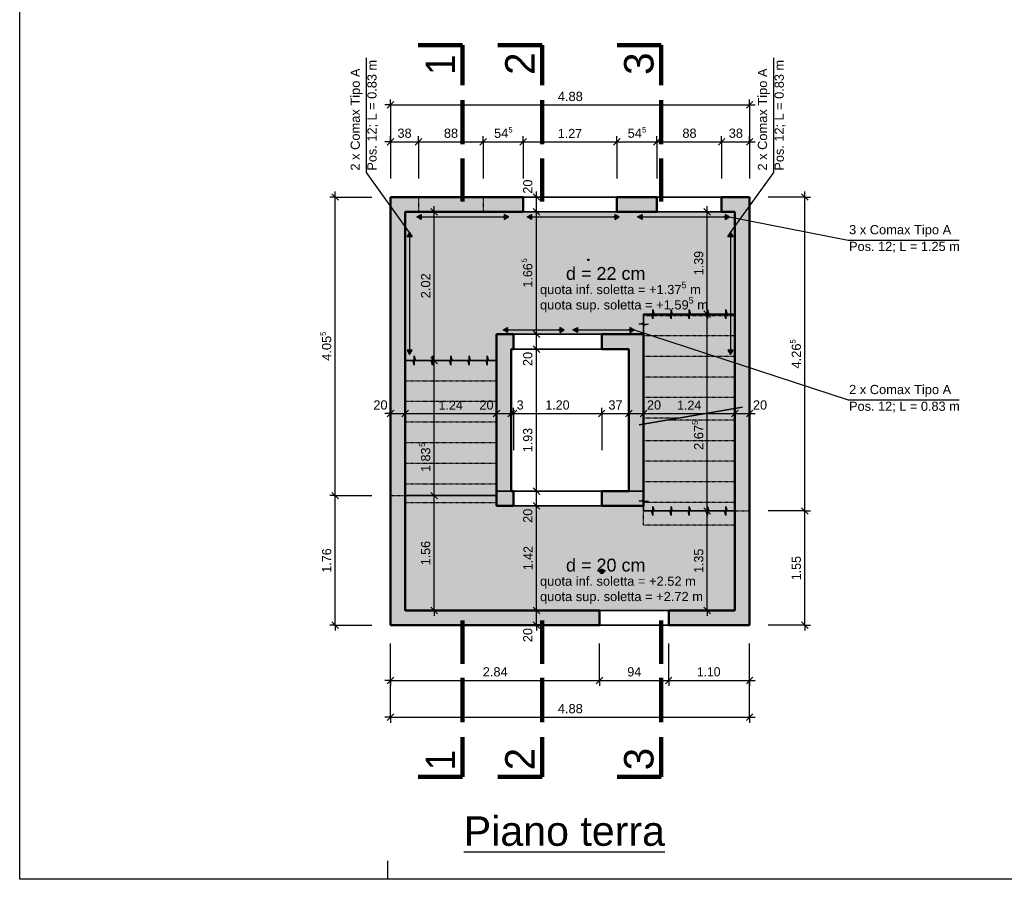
# Model space of a CAD drawing. Header units: centimetres. Extents: x 0 to 47094, y -23396 to 0.
# Tile 1 of 7: x 0 to 13401, y -23396 to -11698. Entities that reach past the tile are written whole.
import ezdxf

# ---------------------------------------------------------------- set-up
doc = ezdxf.new("R2010")
doc.units = ezdxf.units.CM
doc.linetypes.add('AUSGEZOGEN', pattern=[0])
doc.linetypes.add('STRICHLINIE_S4', pattern=[0.0033, 0.0025, -0.0008])
for name, color, linetype, lineweight in [('Beton Ansicht', 117, 'AUSGEZOGEN', 35), ('Beton geschnitten', 117, 'AUSGEZOGEN', 50), ('Beton verdeckt vorne', 117, 'STRICHLINIE_S4', 25), ('Betonierfugen', 7, 'AUSGEZOGEN', 25), ('Decke', 117, 'AUSGEZOGEN', 35), ('Niveaus', 7, 'AUSGEZOGEN', 25), ('Standard', 7, 'AUSGEZOGEN', 13), ('Stilflaeche', 7, 'AUSGEZOGEN', 25), ('Text Decke', 7, 'AUSGEZOGEN', 25), ('Unterzug', 117, 'AUSGEZOGEN', 35), ('Vermassung Decke', 7, 'AUSGEZOGEN', 25), ('Wand Beton bewehrt', 117, 'AUSGEZOGEN', 50)]:
    doc.layers.add(name, color=color, linetype=linetype, lineweight=lineweight)
doc.styles.add('ARIAL', font='arial.ttf')

msp = doc.modelspace()

# ---------------------------------------------------------------- hatches: boundary and pattern name
at = {"layer": 'Niveaus', "linetype": 'AUSGEZOGEN', "lineweight": 25, "transparency": 33554687}
for points in [[(5246, -16335), (6488, -16335), (6488, -15979), (8492, -15979), (8492, -15705), (9735, -15705), (9735, -14311), (5246, -14311)], [(8492, -18384), (8492, -18314), (6488, -18314), (6488, -18175), (5246, -18175), (5246, -19737), (9735, -19737), (9735, -18384)]]:
    msp.add_hatch(color=51, dxfattribs=at).paths.add_polyline_path(points)
h = msp.add_hatch(color=131, dxfattribs=at)
h.set_gradient(color1=(255, 255, 112), color2=(255, 255, 140), rotation=90, one_color=1)
h.paths.add_polyline_path([(8492, -15705), (8492, -17203), (9735, -16988), (9735, -15705)], flags=0)
h = msp.add_hatch(color=131, dxfattribs=at)
h.set_gradient(color1=(255, 255, 196), color2=(255, 255, 140), rotation=90, one_color=1)
h.paths.add_polyline_path([(5246, -16335), (5246, -18175), (6488, -18175), (6488, -16335)], flags=0)
h = msp.add_hatch(color=7, dxfattribs=at)
h.set_gradient(color1=(255, 255, 255), color2=(255, 255, 196), rotation=270, one_color=1)
h.paths.add_polyline_path([(8492, -17203), (8492, -18384), (9735, -18384), (9735, -16988)], flags=0)
at = {"layer": 'Stilflaeche', "linetype": 'AUSGEZOGEN', "lineweight": 25, "transparency": 33554687}
msp.add_hatch(color=91, dxfattribs=at).paths.add_polyline_path([(6308, -14111), (5426, -14111), (5426, -14311), (6308, -14311)])
at = {"layer": 'Vermassung Decke', "linetype": 'AUSGEZOGEN', "lineweight": 25, "transparency": 33554687}
for points in [[(5464, -14416), (5403, -14381), (5464, -14347)], [(6967, -14416), (6906, -14381), (6967, -14347)], [(8470, -14416), (8409, -14381), (8470, -14347)], [(5272, -14652), (5307, -14592), (5341, -14652)], [(9639, -14652), (9674, -14592), (9709, -14652)], [(6639, -15954), (6578, -15919), (6639, -15885)], [(7590, -15954), (7530, -15919), (7590, -15885)]]:
    msp.add_hatch(color=5, dxfattribs=at).paths.add_polyline_path(points, flags=16)
for points in [[(6596, -14416), (6656, -14381), (6596, -14347)], [(8099, -14416), (8159, -14381), (8099, -14347)], [(9602, -14416), (9662, -14381), (9602, -14347)], [(7350, -15954), (7410, -15919), (7350, -15885)], [(8302, -15954), (8362, -15919), (8302, -15885)], [(5272, -16195), (5307, -16255), (5341, -16195)], [(9639, -16195), (9674, -16255), (9709, -16195)]]:
    msp.add_hatch(color=5, dxfattribs=at).paths.add_polyline_path(points)
at = {"layer": 'Wand Beton bewehrt', "linetype": 'AUSGEZOGEN', "lineweight": 50, "transparency": 33554687}
h = msp.add_hatch(color=91, dxfattribs=at)
h.paths.add_polyline_path([(5045, -14311), (6854, -14311), (6854, -14111), (5045, -14111)])
h.paths.add_polyline_path([(9554, -14311), (9935, -14311), (9935, -14111), (9554, -14111)])
h.paths.add_polyline_path([(8673, -14111), (8127, -14111), (8127, -14311), (8673, -14311)])
for points in [[(5045, -14311), (5045, -18175), (5246, -18175), (5246, -14311)], [(9935, -18384), (9935, -14311), (9735, -14311), (9735, -18384)], [(8492, -18114), (8492, -15979), (8292, -15979), (8292, -18114)], [(6488, -16180), (6488, -18114), (6689, -18114), (6689, -16180)], [(5045, -18175), (5045, -19937), (5246, -19937), (5246, -18175)], [(9935, -19737), (9935, -18384), (9735, -18384), (9735, -19737)]]:
    msp.add_hatch(color=91, dxfattribs=at).paths.add_polyline_path(points)
h = msp.add_hatch(color=91, dxfattribs=at)
h.paths.add_polyline_path([(8292, -15979), (7921, -15979), (7921, -16180), (8292, -16180)])
h.paths.add_polyline_path([(6488, -16180), (6719, -16180), (6719, -15979), (6488, -15979)])
h = msp.add_hatch(color=91, dxfattribs=at)
h.paths.add_polyline_path([(7921, -18314), (8492, -18314), (8492, -18114), (7921, -18114)])
h.paths.add_polyline_path([(6719, -18314), (6719, -18114), (6488, -18114), (6488, -18314)])
h = msp.add_hatch(color=91, dxfattribs=at)
h.paths.add_polyline_path([(5246, -19937), (7891, -19937), (7891, -19737), (5246, -19737)])
h.paths.add_polyline_path([(9935, -19737), (8833, -19737), (8833, -19937), (9935, -19937)])

# ---------------------------------------------------------------- linework, layer by layer
at = {"layer": 'Beton Ansicht', "color": 7, "linetype": 'AUSGEZOGEN', "lineweight": 35, "transparency": 33554687}
for p, q in [((8432, -17213), (9836, -16970)), ((5246, -18175), (6488, -18175)), ((9735, -18384), (8492, -18384))]:
    msp.add_line(p, q, dxfattribs=at)
at = {"layer": 'Beton geschnitten', "color": 7, "linetype": 'AUSGEZOGEN', "lineweight": 50, "transparency": 33554687}
msp.add_line((5409, -14111), (6308, -14111), dxfattribs=at)
at = {"layer": 'Beton verdeckt vorne', "color": 7, "linetype": 'STRICHLINIE_S4', "lineweight": 25, "transparency": 33554687}
for p, q in [((5426, -14111), (5426, -14311)), ((6308, -14111), (6308, -14311)), ((9735, -15729), (8492, -15729)), ((6488, -16330), (6488, -15979)), ((9735, -15999), (8492, -15999)), ((5246, -16330), (6488, -16330)), ((9735, -16280), (8492, -16280)), ((5246, -16611), (6488, -16611)), ((9735, -16561), (8492, -16561)), ((9735, -16841), (8492, -16841)), ((5246, -16891), (6488, -16891)), ((8960, -17122), (8492, -17122)), ((9735, -17147), (8816, -17147)), ((5246, -17172), (6488, -17172)), ((5246, -17452), (6488, -17452)), ((9735, -17427), (8492, -17427)), ((5246, -17733), (6488, -17733)), ((9735, -17708), (8492, -17708)), ((5246, -18013), (6488, -18013)), ((9735, -17988), (8492, -17988)), ((5045, -18175), (5246, -18175)), ((5246, -18269), (6488, -18269)), ((5246, -18269), (6488, -18269)), ((5246, -18269), (6488, -18269)), ((6488, -18269), (6488, -18314)), ((9735, -18269), (8492, -18269)), ((8492, -18575), (8492, -18384)), ((9735, -18384), (9935, -18384)), ((9735, -18575), (8492, -18575))]:
    msp.add_line(p, q, dxfattribs=at)
at = {"layer": 'Betonierfugen', "color": 7, "linetype": 'AUSGEZOGEN', "lineweight": 25, "transparency": 33554687}
for p, q in [((8617, -15705), (8617, -15642)), ((8617, -15642), (8634, -15705)), ((8865, -15705), (8865, -15642)), ((8865, -15642), (8882, -15705)), ((9114, -15705), (9114, -15642)), ((9114, -15642), (9131, -15705)), ((9362, -15705), (9362, -15642)), ((9362, -15642), (9379, -15705)), ((9611, -15705), (9611, -15642)), ((9611, -15642), (9628, -15705)), ((8492, -15823), (8492, -15705)), ((8492, -15705), (8492, -15705)), ((8492, -15705), (8599, -15705)), ((8617, -15768), (8599, -15705)), ((8617, -15705), (8617, -15768)), ((8634, -15705), (8741, -15705)), ((8741, -15705), (8848, -15705)), ((8865, -15768), (8848, -15705)), ((8865, -15705), (8865, -15768)), ((8882, -15705), (8989, -15705)), ((8989, -15705), (9096, -15705)), ((9114, -15768), (9096, -15705)), ((9114, -15705), (9114, -15768)), ((9131, -15705), (9238, -15705)), ((9238, -15705), (9345, -15705)), ((9362, -15768), (9345, -15705)), ((9362, -15705), (9362, -15768)), ((9379, -15705), (9486, -15705)), ((9486, -15705), (9593, -15705)), ((9611, -15768), (9593, -15705)), ((9611, -15705), (9611, -15768)), ((9628, -15705), (9735, -15705)), ((9735, -15705), (9735, -15705)), ((8430, -15842), (8492, -15823)), ((8492, -15842), (8430, -15842)), ((8492, -15842), (8555, -15842)), ((8555, -15842), (8492, -15861)), ((8492, -15979), (8492, -15861)), ((5353, -16335), (5246, -16335)), ((5246, -16335), (5246, -16335)), ((5370, -16398), (5353, -16335)), ((5370, -16335), (5370, -16272)), ((5370, -16272), (5387, -16335)), ((5370, -16335), (5370, -16398)), ((5494, -16335), (5387, -16335)), ((5601, -16335), (5494, -16335)), ((5619, -16398), (5601, -16335)), ((5619, -16335), (5619, -16272)), ((5619, -16272), (5636, -16335)), ((5619, -16335), (5619, -16398)), ((5743, -16335), (5636, -16335)), ((5850, -16335), (5743, -16335)), ((5867, -16398), (5850, -16335)), ((5867, -16335), (5867, -16272)), ((5867, -16272), (5884, -16335)), ((5867, -16335), (5867, -16398)), ((5991, -16335), (5884, -16335)), ((6098, -16335), (5991, -16335)), ((6116, -16398), (6098, -16335)), ((6116, -16335), (6116, -16272)), ((6116, -16272), (6133, -16335)), ((6116, -16335), (6116, -16398)), ((6240, -16335), (6133, -16335)), ((6347, -16335), (6240, -16335)), ((6364, -16398), (6347, -16335)), ((6364, -16335), (6364, -16272)), ((6364, -16272), (6381, -16335)), ((6364, -16335), (6364, -16398)), ((6488, -16335), (6381, -16335)), ((8492, -18230), (8492, -18114)), ((8492, -18114), (8492, -18114)), ((8430, -18249), (8492, -18230)), ((8492, -18249), (8430, -18249)), ((8492, -18249), (8555, -18249)), ((8555, -18249), (8492, -18268)), ((8492, -18384), (8492, -18268)), ((8617, -18384), (8617, -18322)), ((8617, -18322), (8634, -18384)), ((8865, -18384), (8865, -18322)), ((8865, -18322), (8882, -18384)), ((9114, -18384), (9114, -18322)), ((9114, -18322), (9131, -18384)), ((9362, -18384), (9362, -18322)), ((9362, -18322), (9379, -18384)), ((9611, -18384), (9611, -18322)), ((9611, -18322), (9628, -18384)), ((8492, -18384), (8599, -18384)), ((8617, -18447), (8599, -18384)), ((8617, -18384), (8617, -18447)), ((8634, -18384), (8741, -18384)), ((8741, -18384), (8848, -18384)), ((8865, -18447), (8848, -18384)), ((8865, -18384), (8865, -18447)), ((8882, -18384), (8989, -18384)), ((8989, -18384), (9096, -18384)), ((9114, -18447), (9096, -18384)), ((9114, -18384), (9114, -18447)), ((9131, -18384), (9238, -18384)), ((9238, -18384), (9345, -18384)), ((9362, -18447), (9345, -18384)), ((9362, -18384), (9362, -18447)), ((9379, -18384), (9486, -18384)), ((9486, -18384), (9593, -18384)), ((9611, -18447), (9593, -18384)), ((9611, -18384), (9611, -18447)), ((9628, -18384), (9735, -18384)), ((9735, -18384), (9735, -18384))]:
    msp.add_line(p, q, dxfattribs=at)
at = {"layer": 'Decke', "color": 7, "linetype": 'AUSGEZOGEN', "lineweight": 35, "transparency": 33554687}
for p, q in [((9735, -14311), (5246, -14311)), ((5246, -14311), (5246, -16335)), ((9735, -15705), (9735, -14311)), ((8492, -15705), (9735, -15705)), ((8492, -15979), (8492, -15705)), ((6488, -16335), (6488, -15979)), ((6488, -15979), (8492, -15979)), ((5246, -16335), (6488, -16335)), ((5045, -18175), (5045, -19937)), ((8492, -18114), (6488, -18114)), ((6488, -18114), (6488, -18175)), ((8492, -18384), (8492, -18114)), ((9935, -19937), (9935, -18384)), ((5045, -19937), (9935, -19937))]:
    msp.add_line(p, q, dxfattribs=at)
at = {"layer": 'Standard', "color": 7, "linetype": 'AUSGEZOGEN', "lineweight": 35, "transparency": 33554687}
for p, q in [((6854, -14111), (6854, -14111)), ((8127, -14111), (8127, -14111)), ((8673, -14111), (8673, -14111)), ((9554, -14111), (9554, -14111)), ((6854, -14311), (6854, -14311)), ((8127, -14311), (8127, -14311)), ((8673, -14311), (8673, -14311)), ((9554, -14311), (9554, -14311)), ((6719, -15979), (6719, -15979)), ((7921, -15979), (7921, -15979)), ((6719, -16180), (6719, -16180)), ((7921, -16180), (7921, -16180)), ((6719, -18114), (6719, -18114)), ((7921, -18114), (7921, -18114)), ((6719, -18314), (6719, -18314)), ((7921, -18314), (7921, -18314)), ((7891, -19737), (7891, -19737)), ((8833, -19737), (8833, -19737)), ((7891, -19937), (7891, -19937)), ((8833, -19937), (8833, -19937))]:
    msp.add_line(p, q, dxfattribs=at)
at = {"layer": 'Standard', "color": 7, "linetype": 'AUSGEZOGEN', "lineweight": 25, "transparency": 33554687}
for p, q in [((0, -23396), (0, -23146)), ((5010, -23396), (5010, -23146))]:
    msp.add_line(p, q, dxfattribs=at)
msp.add_lwpolyline([(47094, -23396), (0, -23396), (0, 0), (47094, 0), (47094, -23396)], close=True, dxfattribs=at)
at = {"layer": 'Text Decke', "color": 7, "linetype": 'AUSGEZOGEN', "lineweight": 100, "transparency": 33554687}
for p, q in [((6026, -12046), (5425, -12046)), ((6026, -12587), (6026, -12046)), ((7109, -12046), (6507, -12046)), ((7109, -12587), (7109, -12046)), ((8732, -12046), (8131, -12046)), ((8732, -12587), (8732, -12046)), ((6026, -12696), (6026, -12696)), ((6026, -12696), (6026, -12696)), ((6026, -12696), (6026, -12696)), ((7109, -12696), (7109, -12696)), ((7109, -12696), (7109, -12696)), ((7109, -12696), (7109, -12696)), ((8732, -12696), (8732, -12696)), ((8732, -12696), (8732, -12696)), ((8732, -12696), (8732, -12696)), ((6026, -13393), (6026, -12792)), ((7109, -13393), (7109, -12792)), ((8732, -13393), (8732, -12792)), ((6026, -13489), (6026, -13489)), ((6026, -13489), (6026, -13489)), ((6026, -13489), (6026, -13489)), ((7109, -13489), (7109, -13489)), ((7109, -13489), (7109, -13489)), ((7109, -13489), (7109, -13489)), ((8732, -13489), (8732, -13489)), ((8732, -13489), (8732, -13489)), ((8732, -13489), (8732, -13489)), ((6026, -14174), (6026, -13585)), ((7109, -14174), (7109, -13585)), ((8732, -14174), (8732, -13585)), ((6026, -14270), (6026, -14270)), ((6026, -14270), (6026, -14270)), ((6026, -14270), (6026, -14270)), ((7109, -14270), (7109, -14270)), ((7109, -14270), (7109, -14270)), ((7109, -14270), (7109, -14270)), ((8732, -14270), (8732, -14270)), ((8732, -14270), (8732, -14270)), ((8732, -14270), (8732, -14270)), ((6026, -19778), (6026, -19778)), ((6026, -19778), (6026, -19778)), ((6026, -19778), (6026, -19778)), ((7109, -19778), (7109, -19778)), ((7109, -19778), (7109, -19778)), ((7109, -19778), (7109, -19778)), ((8732, -19778), (8732, -19778)), ((8732, -19778), (8732, -19778)), ((8732, -19778), (8732, -19778)), ((6026, -19874), (6026, -20463)), ((7109, -19874), (7109, -20463)), ((8732, -19874), (8732, -20463)), ((6026, -20559), (6026, -20559)), ((6026, -20559), (6026, -20559)), ((6026, -20559), (6026, -20559)), ((7109, -20559), (7109, -20559)), ((7109, -20559), (7109, -20559)), ((7109, -20559), (7109, -20559)), ((8732, -20559), (8732, -20559)), ((8732, -20559), (8732, -20559)), ((8732, -20559), (8732, -20559)), ((6026, -20655), (6026, -21256)), ((7109, -20655), (7109, -21256)), ((8732, -20655), (8732, -21256)), ((6026, -21352), (6026, -21352)), ((6026, -21352), (6026, -21352)), ((6026, -21352), (6026, -21352)), ((7109, -21352), (7109, -21352)), ((7109, -21352), (7109, -21352)), ((7109, -21352), (7109, -21352)), ((8732, -21352), (8732, -21352)), ((8732, -21352), (8732, -21352)), ((8732, -21352), (8732, -21352)), ((6026, -21461), (6026, -22001)), ((7109, -21461), (7109, -22001)), ((8732, -21461), (8732, -22001)), ((6026, -22001), (5425, -22001)), ((7109, -22001), (6507, -22001)), ((8732, -22001), (8131, -22001))]:
    msp.add_line(p, q, dxfattribs=at)
at = {"layer": 'Unterzug', "color": 7, "linetype": 'AUSGEZOGEN', "lineweight": 35, "transparency": 33554687}
for p, q in [((8127, -14111), (6854, -14111)), ((9554, -14111), (8673, -14111)), ((6854, -14311), (8127, -14311)), ((8673, -14311), (9554, -14311)), ((7921, -15979), (6719, -15979)), ((6719, -16180), (7921, -16180)), ((7921, -18114), (6719, -18114)), ((6719, -18314), (7921, -18314)), ((8833, -19737), (7891, -19737)), ((7891, -19937), (8833, -19937))]:
    msp.add_line(p, q, dxfattribs=at)
at = {"layer": 'Vermassung Decke', "color": 5, "linetype": 'AUSGEZOGEN', "lineweight": 25, "transparency": 33554687}
for p, q in [((4719, -13779), (4719, -12216)), ((10262, -13779), (10262, -12216)), ((5307, -14592), (4719, -13779)), ((9674, -14592), (10262, -13779)), ((5403, -14381), (5464, -14347)), ((5403, -14381), (6656, -14381)), ((5403, -14381), (5403, -14381)), ((5403, -14381), (5403, -14381)), ((5403, -14381), (5403, -14381)), ((5464, -14416), (5403, -14381)), ((5464, -14347), (5464, -14416)), ((5464, -14381), (5479, -14381)), ((6596, -14381), (6581, -14381)), ((6656, -14381), (6596, -14347)), ((6596, -14347), (6596, -14416)), ((6596, -14416), (6656, -14381)), ((6656, -14381), (6656, -14381)), ((6656, -14381), (6656, -14381)), ((6656, -14381), (6656, -14381)), ((6906, -14381), (6967, -14347)), ((6906, -14381), (8159, -14381)), ((6906, -14381), (6906, -14381)), ((6906, -14381), (6906, -14381)), ((6906, -14381), (6906, -14381)), ((6967, -14416), (6906, -14381)), ((6967, -14347), (6967, -14416)), ((6967, -14381), (6982, -14381)), ((8099, -14381), (8084, -14381)), ((8159, -14381), (8099, -14347)), ((8099, -14347), (8099, -14416)), ((8099, -14416), (8159, -14381)), ((8159, -14381), (8159, -14381)), ((8159, -14381), (8159, -14381)), ((8159, -14381), (8159, -14381)), ((8409, -14381), (8470, -14347)), ((8409, -14381), (9662, -14381)), ((8409, -14381), (8409, -14381)), ((8409, -14381), (8409, -14381)), ((8409, -14381), (8409, -14381)), ((8470, -14416), (8409, -14381)), ((8470, -14347), (8470, -14416)), ((8470, -14381), (8485, -14381)), ((9602, -14381), (9587, -14381)), ((9662, -14381), (9602, -14347)), ((9602, -14347), (9602, -14416)), ((9602, -14416), (9662, -14381)), ((9662, -14381), (9662, -14381)), ((9662, -14381), (9662, -14381)), ((9662, -14381), (9662, -14381)), ((9662, -14381), (11274, -14698)), ((5272, -14652), (5307, -14592)), ((5307, -14592), (5307, -16255)), ((5307, -14592), (5307, -14592)), ((5307, -14592), (5307, -14592)), ((5307, -14592), (5307, -14592)), ((5307, -14592), (5341, -14652)), ((9639, -14652), (9674, -14592)), ((9674, -14592), (9674, -16255)), ((9674, -14592), (9674, -14592)), ((9674, -14592), (9674, -14592)), ((9674, -14592), (9674, -14592)), ((9674, -14592), (9709, -14652)), ((5341, -14652), (5272, -14652)), ((5307, -14652), (5307, -14667)), ((9709, -14652), (9639, -14652)), ((9674, -14652), (9674, -14667)), ((11274, -14698), (12787, -14698)), ((6578, -15919), (6639, -15885)), ((6578, -15919), (7410, -15919)), ((6578, -15919), (6578, -15919)), ((6578, -15919), (6578, -15919)), ((6578, -15919), (6578, -15919)), ((6639, -15954), (6578, -15919)), ((6639, -15885), (6639, -15954)), ((6639, -15919), (6654, -15919)), ((7350, -15919), (7335, -15919)), ((7410, -15919), (7350, -15885)), ((7350, -15885), (7350, -15954)), ((7350, -15954), (7410, -15919)), ((7410, -15919), (7410, -15919)), ((7410, -15919), (7410, -15919)), ((7410, -15919), (7410, -15919)), ((7530, -15919), (7590, -15885)), ((7530, -15919), (8362, -15919)), ((7530, -15919), (7530, -15919)), ((7530, -15919), (7530, -15919)), ((7530, -15919), (7530, -15919)), ((7590, -15954), (7530, -15919)), ((7590, -15885), (7590, -15954)), ((7590, -15919), (7606, -15919)), ((8302, -15919), (8287, -15919)), ((8362, -15919), (8302, -15885)), ((8302, -15885), (8302, -15954)), ((8302, -15954), (8362, -15919)), ((8362, -15919), (8362, -15919)), ((8362, -15919), (8362, -15919)), ((8362, -15919), (8362, -15919)), ((8362, -15919), (11274, -16873)), ((5341, -16195), (5272, -16195)), ((5272, -16195), (5307, -16255)), ((5307, -16195), (5307, -16180)), ((5307, -16255), (5341, -16195)), ((9709, -16195), (9639, -16195)), ((9639, -16195), (9674, -16255)), ((9674, -16195), (9674, -16180)), ((9674, -16255), (9709, -16195)), ((5307, -16255), (5307, -16255)), ((5307, -16255), (5307, -16255)), ((5307, -16255), (5307, -16255)), ((9674, -16255), (9674, -16255)), ((9674, -16255), (9674, -16255)), ((9674, -16255), (9674, -16255)), ((11274, -16873), (12787, -16873))]:
    msp.add_line(p, q, dxfattribs=at)
at = {"layer": 'Vermassung Decke', "color": 7, "linetype": 'AUSGEZOGEN', "lineweight": 25, "transparency": 33554687}
for p, q in [((5045, -12858), (4970, -12858)), ((5045, -12858), (5045, -12783)), ((5045, -12858), (5045, -12933)), ((5045, -12858), (5045, -13359)), ((5045, -12858), (9935, -12858)), ((9935, -12858), (9935, -12783)), ((9935, -12858), (9935, -12933)), ((9935, -12858), (9935, -13359)), ((9935, -12858), (10010, -12858)), ((5045, -13359), (4970, -13359)), ((5045, -13359), (5045, -13284)), ((5045, -13359), (5045, -13434)), ((5045, -13359), (5045, -13860)), ((5045, -13359), (5426, -13359)), ((5426, -13359), (5426, -13284)), ((5426, -13359), (5426, -13434)), ((5426, -13359), (5426, -13860)), ((5426, -13359), (6308, -13359)), ((6308, -13359), (6308, -13284)), ((6308, -13359), (6308, -13434)), ((6308, -13359), (6308, -13860)), ((6308, -13359), (6854, -13359)), ((6854, -13359), (6854, -13284)), ((6854, -13359), (6854, -13434)), ((6854, -13359), (6854, -13860)), ((6854, -13359), (8127, -13359)), ((8127, -13359), (8127, -13284)), ((8127, -13359), (8127, -13434)), ((8127, -13359), (8127, -13860)), ((8127, -13359), (8673, -13359)), ((8673, -13359), (8673, -13284)), ((8673, -13359), (8673, -13434)), ((8673, -13359), (8673, -13860)), ((8673, -13359), (9554, -13359)), ((9554, -13359), (9554, -13284)), ((9554, -13359), (9554, -13434)), ((9554, -13359), (9554, -13860)), ((9554, -13359), (9935, -13359)), ((9935, -13359), (9935, -13284)), ((9935, -13359), (9935, -13434)), ((9935, -13359), (9935, -13860)), ((9935, -13359), (10010, -13359)), ((4294, -14111), (4294, -14035)), ((7032, -14111), (7032, -14035)), ((10687, -14111), (10687, -14035)), ((4294, -14111), (4219, -14111)), ((4294, -14111), (4369, -14111)), ((4294, -14111), (4795, -14111)), ((4294, -18175), (4294, -14111)), ((7032, -14111), (6957, -14111)), ((7032, -14111), (7107, -14111)), ((7032, -14111), (7533, -14111)), ((7032, -14311), (7032, -14111)), ((10687, -14111), (10186, -14111)), ((10687, -14111), (10612, -14111)), ((10687, -14111), (10762, -14111)), ((10687, -18384), (10687, -14111)), ((5641, -14311), (5566, -14311)), ((5641, -14311), (5641, -14236)), ((5641, -14311), (5717, -14311)), ((5641, -16335), (5641, -14311)), ((7032, -14311), (6957, -14311)), ((7032, -14311), (7107, -14311)), ((7032, -14311), (7533, -14311)), ((7032, -15979), (7032, -14311)), ((9358, -14311), (9283, -14311)), ((9358, -14311), (9358, -14236)), ((9358, -14311), (9433, -14311)), ((9358, -15705), (9358, -14311)), ((9358, -15705), (9283, -15705)), ((9358, -15705), (9433, -15705)), ((9358, -18384), (9358, -15705)), ((7032, -15979), (6957, -15979)), ((7032, -15979), (7107, -15979)), ((7032, -15979), (7533, -15979)), ((7032, -16180), (7032, -15979)), ((7032, -16180), (6957, -16180)), ((7032, -16180), (7107, -16180)), ((7032, -16180), (7533, -16180)), ((7032, -18114), (7032, -16180)), ((5641, -16335), (5566, -16335)), ((5641, -16335), (5717, -16335)), ((5641, -18175), (5641, -16335)), ((5045, -17057), (5045, -16982)), ((5246, -17057), (5246, -16982)), ((6488, -17057), (6488, -16982)), ((6689, -17057), (6689, -16982)), ((6719, -17057), (6719, -16982)), ((7921, -17057), (7921, -16982)), ((8292, -17057), (8292, -16982)), ((8492, -17057), (8492, -16982)), ((9735, -17057), (9735, -16982)), ((9935, -17057), (9935, -16982)), ((5045, -17057), (4970, -17057)), ((5045, -17057), (5045, -17132)), ((5045, -17057), (5045, -17558)), ((5045, -17057), (5246, -17057)), ((5246, -17057), (5246, -17132)), ((5246, -17057), (5246, -17558)), ((5246, -17057), (6488, -17057)), ((6488, -17057), (6488, -17132)), ((6488, -17057), (6488, -17558)), ((6488, -17057), (6689, -17057)), ((6689, -17057), (6689, -17132)), ((6689, -17057), (6689, -17558)), ((6689, -17057), (6719, -17057)), ((6719, -17057), (6719, -17132)), ((6719, -17057), (6719, -17558)), ((6719, -17057), (7921, -17057)), ((7921, -17057), (7921, -17132)), ((7921, -17057), (7921, -17558)), ((7921, -17057), (8292, -17057)), ((8292, -17057), (8292, -17132)), ((8292, -17057), (8292, -17558)), ((8292, -17057), (8492, -17057)), ((8492, -17057), (8492, -17132)), ((8492, -17057), (8492, -17558)), ((8492, -17057), (9735, -17057)), ((9735, -17057), (9735, -17132)), ((9735, -17057), (9735, -17558)), ((9735, -17057), (9935, -17057)), ((9935, -17057), (9935, -17132)), ((9935, -17057), (9935, -17558)), ((9935, -17057), (10010, -17057)), ((4294, -18175), (4219, -18175)), ((4294, -18175), (4369, -18175)), ((4294, -18175), (4795, -18175)), ((5641, -18175), (5566, -18175)), ((5641, -18175), (5717, -18175)), ((7032, -18114), (6957, -18114)), ((7032, -18114), (7107, -18114)), ((7032, -18114), (7533, -18114)), ((7032, -18314), (7032, -18114)), ((7032, -18314), (6957, -18314)), ((7032, -18314), (7107, -18314)), ((7032, -18314), (7533, -18314)), ((7032, -19737), (7032, -18314)), ((9358, -18384), (9283, -18384)), ((9358, -18384), (9433, -18384)), ((10687, -18384), (10612, -18384)), ((10687, -18384), (10762, -18384)), ((5641, -19737), (5566, -19737)), ((5641, -19737), (5717, -19737)), ((5641, -19737), (5641, -19812)), ((7032, -19737), (6957, -19737)), ((7032, -19737), (7107, -19737)), ((7032, -19937), (7032, -19737)), ((9358, -19737), (9283, -19737)), ((9358, -19737), (9433, -19737)), ((9358, -19737), (9358, -19812)), ((4294, -19937), (4219, -19937)), ((4294, -19937), (4369, -19937)), ((4294, -19937), (4795, -19937)), ((4294, -19937), (4294, -20012)), ((7032, -19937), (6957, -19937)), ((7032, -19937), (7107, -19937)), ((7032, -19937), (7032, -20012)), ((10687, -19937), (10186, -19937)), ((10687, -19937), (10612, -19937)), ((10687, -19937), (10762, -19937)), ((10687, -19937), (10687, -20012)), ((5045, -20689), (5045, -20188)), ((9935, -20689), (9935, -20188)), ((5045, -20689), (5045, -20614)), ((7891, -20689), (7891, -20614)), ((8833, -20689), (8833, -20614)), ((9935, -20689), (9935, -20614)), ((5045, -20689), (4970, -20689)), ((5045, -20689), (5045, -20764)), ((5045, -20689), (7891, -20689)), ((5045, -21190), (5045, -20689)), ((7891, -20689), (7891, -20764)), ((7891, -20689), (8833, -20689)), ((8833, -20689), (8833, -20764)), ((8833, -20689), (9935, -20689)), ((9935, -20689), (9935, -20764)), ((9935, -20689), (10010, -20689)), ((9935, -21190), (9935, -20689)), ((5045, -21190), (5045, -21115)), ((9935, -21190), (9935, -21115)), ((5045, -21190), (4970, -21190)), ((5045, -21190), (5045, -21265)), ((5045, -21190), (9935, -21190)), ((9935, -21190), (9935, -21265)), ((9935, -21190), (10010, -21190))]:
    msp.add_line(p, q, dxfattribs=at)
at = {"layer": 'Vermassung Decke', "color": 7, "linetype": 'AUSGEZOGEN', "lineweight": 35, "transparency": 33554687}
for p, q in [((5000, -12903), (5090, -12813)), ((9890, -12903), (9980, -12813)), ((5000, -13404), (5090, -13314)), ((5381, -13404), (5471, -13314)), ((6263, -13404), (6353, -13314)), ((6809, -13404), (6899, -13314)), ((8081, -13404), (8172, -13314)), ((8628, -13404), (8718, -13314)), ((9509, -13404), (9599, -13314)), ((9890, -13404), (9980, -13314)), ((4339, -14156), (4249, -14066)), ((7077, -14156), (6987, -14066)), ((10732, -14156), (10642, -14066)), ((5687, -14356), (5596, -14266)), ((7077, -14356), (6987, -14266)), ((9403, -14356), (9313, -14266)), ((9403, -15750), (9313, -15660)), ((7077, -16024), (6987, -15934)), ((7077, -16225), (6987, -16135)), ((5687, -16380), (5596, -16290)), ((5000, -17102), (5090, -17012)), ((5201, -17102), (5291, -17012)), ((6443, -17102), (6533, -17012)), ((6644, -17102), (6734, -17012)), ((6674, -17102), (6764, -17012)), ((7876, -17102), (7966, -17012)), ((8247, -17102), (8337, -17012)), ((8447, -17102), (8537, -17012)), ((9690, -17102), (9780, -17012)), ((9890, -17102), (9980, -17012)), ((7077, -18159), (6987, -18069)), ((4339, -18220), (4249, -18130)), ((5687, -18220), (5596, -18130)), ((7077, -18359), (6987, -18269)), ((9403, -18429), (9313, -18339)), ((10732, -18429), (10642, -18339)), ((5687, -19782), (5596, -19692)), ((7077, -19782), (6987, -19692)), ((9403, -19782), (9313, -19692)), ((4339, -19982), (4249, -19892)), ((7077, -19982), (6987, -19892)), ((10732, -19982), (10642, -19892)), ((5000, -20734), (5090, -20644)), ((7846, -20734), (7936, -20644)), ((8788, -20734), (8878, -20644)), ((9890, -20734), (9980, -20644)), ((5000, -21235), (5090, -21145)), ((9890, -21235), (9980, -21145))]:
    msp.add_line(p, q, dxfattribs=at)
at = {"layer": 'Vermassung Decke', "color": 7, "linetype": 'AUSGEZOGEN', "lineweight": 25, "transparency": 33554687}
for points in [[(4294, -19937), (4294, -19248), (4294, -19248), (4294, -18175)], [(5641, -19737), (5641, -19142), (5641, -19142), (5641, -18175)], [(9358, -19737), (9358, -19213), (9358, -19213), (9358, -18384)], [(10687, -18384), (10653, -18384), (10653, -18384), (10186, -18384)], [(10687, -19937), (10687, -19284), (10687, -19284), (10687, -18384)], [(7032, -19737), (7344, -19737), (7344, -19737), (7533, -19737)], [(7032, -19937), (7191, -19937), (7191, -19937), (7533, -19937)], [(7891, -20689), (7891, -20657), (7891, -20657), (7891, -20657), (7891, -20657), (7891, -20188)], [(8833, -20689), (8833, -20657), (8833, -20657), (8833, -20188)]]:
    msp.add_lwpolyline(points, dxfattribs=at)
for radius in [10, 8.02]:
    msp.add_circle((7741, -14966), radius, dxfattribs=at)
at = {"layer": 'Vermassung Decke', "color": 7, "linetype": 'AUSGEZOGEN', "lineweight": 100, "transparency": 33554687}
for radius in [10, 10, 8.02, 8.02]:
    msp.add_circle((7923, -19206), radius, dxfattribs=at)
at = {"layer": 'Wand Beton bewehrt', "color": 7, "linetype": 'AUSGEZOGEN', "lineweight": 50, "transparency": 33554687}
for p, q in [((6854, -14111), (5045, -14111)), ((5045, -14111), (5045, -14311)), ((6854, -14111), (6854, -14311)), ((8127, -14311), (8127, -14111)), ((8673, -14111), (8127, -14111)), ((8673, -14111), (8673, -14311)), ((9554, -14311), (9554, -14111)), ((9935, -14111), (9554, -14111)), ((9935, -14311), (9935, -14111)), ((5045, -14311), (5045, -18175)), ((5246, -14311), (6854, -14311)), ((5246, -18175), (5246, -14311)), ((8127, -14311), (8673, -14311)), ((9554, -14311), (9735, -14311)), ((9735, -14311), (9735, -18384)), ((9935, -18384), (9935, -14311)), ((6719, -15979), (6488, -15979)), ((6488, -15979), (6488, -16180)), ((6719, -15979), (6719, -16180)), ((7921, -16180), (7921, -15979)), ((8292, -15979), (7921, -15979)), ((8492, -15979), (8292, -15979)), ((8492, -18114), (8492, -15979)), ((6488, -16180), (6488, -18114)), ((6689, -18114), (6689, -16180)), ((6689, -16180), (6719, -16180)), ((7921, -16180), (8292, -16180)), ((8292, -16180), (8292, -18114)), ((5045, -18175), (5045, -19937)), ((5246, -19737), (5246, -18175)), ((6488, -18114), (6488, -18314)), ((6719, -18114), (6689, -18114)), ((6719, -18114), (6719, -18314)), ((7921, -18314), (7921, -18114)), ((8292, -18114), (7921, -18114)), ((8492, -18314), (8492, -18114)), ((6488, -18314), (6719, -18314)), ((7921, -18314), (8492, -18314)), ((9735, -18384), (9735, -19737)), ((9935, -19737), (9935, -18384)), ((7891, -19737), (5246, -19737)), ((7891, -19737), (7891, -19937)), ((8833, -19937), (8833, -19737)), ((9735, -19737), (8833, -19737)), ((9935, -19937), (9935, -19737)), ((5045, -19937), (5246, -19937)), ((5246, -19937), (7891, -19937)), ((8833, -19937), (9935, -19937))]:
    msp.add_line(p, q, dxfattribs=at)

# ---------------------------------------------------------------- texts
at = {"layer": 'Standard', "color": 7, "linetype": 'AUSGEZOGEN', "lineweight": 25, "transparency": 33554687, "insert": (6044, -22946), "char_height": 400.8, "width": 3454.39, "attachment_point": 7, "style": 'ARIAL'}
msp.add_mtext('\\A1;{\\LPiano terra}', dxfattribs=at)
at = {"layer": 'Text Decke', "color": 7, "linetype": 'AUSGEZOGEN', "lineweight": 100, "transparency": 33554687, "char_height": 400.8, "attachment_point": 7, "rotation": 90, "style": 'ARIAL'}
for s, insert, width in [('\\W0.98;2', (7008, -12449), 508.07), ('\\W0.98;3', (8632, -12449), 508.07), ('\\W0.89;1', (5926, -12449), 490.61), ('\\W0.89;1', (5926, -21913), 490.61), ('\\W0.98;2', (7008, -21913), 508.07), ('\\W0.98;3', (8632, -21913), 508.07)]:
    msp.add_mtext(s, dxfattribs=dict(at, insert=insert, width=width))
at = {"layer": 'Vermassung Decke', "color": 5, "linetype": 'AUSGEZOGEN', "lineweight": 25, "transparency": 33554687, "char_height": 125.25, "attachment_point": 7, "rotation": 90, "style": 'ARIAL'}
for s, insert, width in [('2 x Comax Tipo A', (4667, -13752), 1404.55), ('\\W0.99;Pos. 12; L = 0.83 m', (4880, -13752), 1584.1), ('2 x Comax Tipo A', (10210, -13752), 1404.55), ('\\W0.99;Pos. 12; L = 0.83 m', (10423, -13752), 1584.1)]:
    msp.add_mtext(s, dxfattribs=dict(at, insert=insert, width=width))
at = {"layer": 'Vermassung Decke', "color": 7, "linetype": 'AUSGEZOGEN', "lineweight": 25, "transparency": 33554687, "attachment_point": 7, "style": 'ARIAL'}
for s, insert, char_height, width in [('\\W1.00;4.88', (7324, -12806), 125.25, 402.75), ('\\W0.99;38', (5142, -13307), 125.2, 256.64), ('\\W0.99;88', (5774, -13307), 125.2, 256.64), ('\\W0.99;54', (6457, -13307), 125.2, 256.64), ('\\W0.98;5', (6651, -13234), 75.1, 95.26), ('\\W0.97;1.27', (7324, -13309), 125.25, 401.04), ('\\W0.99;54', (8275, -13307), 125.2, 256.64), ('\\W0.98;5', (8470, -13234), 75.1, 95.26), ('\\W0.99;88', (9020, -13307), 125.2, 256.64), ('\\W0.99;38', (9651, -13307), 125.2, 256.64), ('d = 22 cm', (7435, -15241), 175.3, 1169.83), ('\\W0.99;20', (4814, -17005), 125.2, 256.64), ('\\W0.97;1.24', (5701, -17007), 125.25, 401.04), ('\\W0.99;20', (6257, -17005), 125.2, 256.64), ('\\W0.98;3', (6764, -17005), 125.2, 158.78), ('\\W0.97;1.20', (7154, -17005), 125.25, 401.05), ('\\W0.99;37', (8013, -17005), 125.2, 256.64), ('\\W0.99;20', (8537, -17005), 125.2, 256.64), ('\\W0.97;1.24', (8947, -17007), 125.25, 401.04), ('\\W0.99;20', (9980, -17005), 125.2, 256.64), ('\\W1.00;d = 20 cm', (7435, -19210), 175.35, 1169.83), ('\\W1.00;2.84', (6302, -20637), 125.25, 402.75), ('\\W0.99;94', (8269, -20637), 125.2, 256.64), ('\\W0.94;1.10', (9218, -20637), 125.25, 399.42), ('\\W1.00;4.88', (7324, -21138), 125.25, 402.75)]:
    msp.add_mtext(s, dxfattribs=dict(at, insert=insert, char_height=char_height, width=width))
for s, insert, char_height, width, rotation in [('\\W0.99;20', (6979, -14066), 125.2, 256.64, 90), ('\\W0.97;1.39', (9306, -15175), 125.25, 401.04, 90), ('\\W0.98;5', (6906, -15002), 75.1, 95.26, 90), ('\\W0.97;1.66', (6979, -15343), 125.25, 401.04, 90), ('\\W1.00;2.02', (5589, -15489), 125.25, 402.75, 90), ('\\A1;quota inf. soletta = +1.37{\\H0.7x;\\S5^ ;} m', (7082, -15470), 125.25, 2221.22, 0), ('\\A1;\\pxt15;quota sup. soletta = +1.59{\\H0.7x;\\S5^ ;} m', (7082, -15679), 125.25, 2566.53, 0), ('\\W0.98;5', (4169, -16000), 75.1, 95.26, 90), ('\\W1.00;4.05', (4242, -16340), 125.25, 402.75, 90), ('\\W0.98;5', (10561, -16104), 75.1, 95.26, 90), ('\\W1.00;4.26', (10634, -16445), 125.25, 402.75, 90), ('\\W0.99;20', (6979, -16411), 125.2, 256.64, 90), ('\\W0.97;1.93', (6979, -17584), 125.25, 401.05, 90), ('\\W0.98;5', (9233, -17212), 75.1, 95.26, 90), ('\\W1.00;2.67', (9306, -17553), 125.25, 402.76, 90), ('\\W0.98;5', (5516, -17510), 75.1, 95.26, 90), ('\\W0.97;1.83', (5589, -17851), 125.25, 401.04, 90), ('\\W0.99;20', (6979, -18545), 125.2, 256.64, 90), ('\\W0.97;1.56', (5589, -19122), 125.25, 401.04, 90), ('\\W0.97;1.42', (6982, -19191), 125.25, 401.05, 90), ('\\W0.97;1.76', (4242, -19223), 125.25, 401.04, 90), ('\\W0.97;1.35', (9306, -19227), 125.25, 401.04, 90), ('\\W0.97;1.55', (10634, -19327), 125.25, 401.04, 90), ('quota inf. soletta = +2.52 m', (7082, -19439), 125.25, 2221.22, 0), ('\\pxt15;quota sup. soletta = +2.72 m', (7082, -19648), 125.25, 2566.53, 0), ('\\W0.99;20', (6979, -20169), 125.2, 256.64, 90)]:
    msp.add_mtext(s, dxfattribs=dict(at, insert=insert, char_height=char_height, width=width, rotation=rotation))
at = {"layer": 'Vermassung Decke', "color": 5, "linetype": 'AUSGEZOGEN', "lineweight": 25, "transparency": 33554687, "char_height": 125.25, "attachment_point": 7, "style": 'ARIAL'}
for s, insert, width in [('3 x Comax Tipo A', (11288, -14656), 1404.54), ('\\W0.99;Pos. 12; L = 1.25 m', (11288, -14869), 1583.71), ('2 x Comax Tipo A', (11288, -16831), 1404.54), ('\\W0.99;Pos. 12; L = 0.83 m', (11288, -17044), 1584.1)]:
    msp.add_mtext(s, dxfattribs=dict(at, insert=insert, width=width))

doc.saveas('drawing.dxf')
